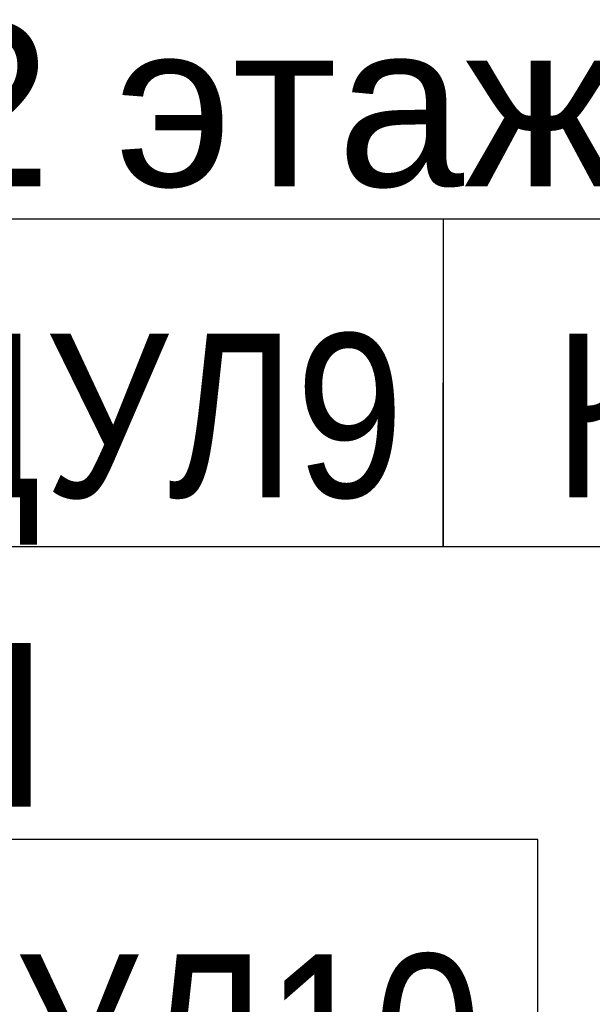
# Model space of a CAD drawing. Header units: millimetres. Extents: x -277772 to 277599, y -59564 to 282085.
# Tile 94 of 192: x -55306 to -54431, y 82199 to 83703. Entities that reach past the tile are written whole.
import ezdxf
from ezdxf import colors
from ezdxf.entities.mleader import LeaderData, LeaderLine
from ezdxf.enums import TextEntityAlignment as Align
from ezdxf.math import Vec2, Vec3

# ---------------------------------------------------------------- set-up
doc = ezdxf.new("R2018")
doc.units = ezdxf.units.MM
doc.set_wipeout_variables(frame=1)
doc.layers.add('КИП_выноска', color=6, linetype='Continuous', lineweight=25)
doc.styles.add('CP.Text', font='arial.ttf')
doc.styles.add('GOST 2.304', font='arial.ttf', dxfattribs={"width": 0.85})

# ---------------------------------------------------------------- blocks, each defined once
blk = doc.blocks.new('*U58')
at = {"color": 0, "linetype": 'Continuous', "lineweight": 30, "ltscale": 75, "width": 0.85, "flags": 104}
blk.add_attdef('ПРИМЕЧАНИЕ_1', text='', height=2.5, dxfattribs=at).set_placement((8, 3.611), align=Align.BOTTOM_CENTER)
at = {"color": 0, "lineweight": 30, "style": 'GOST 2.304', "width": 0.85}
for tag, p in [('ИМЯ_КАБЕЛЯ_2', (8, -7.5)), ('ИМЯ_КАБЕЛЯ_3', (8, -12.5)), ('ИМЯ_КАБЕЛЯ_4', (8, -17.5)), ('ИМЯ_КАБЕЛЯ_5', (8, -22.5)), ('ИМЯ_КАБЕЛЯ_6', (8, -27.5)), ('ИМЯ_КАБЕЛЯ_7', (8, -32.5)), ('ИМЯ_КАБЕЛЯ_8', (8, -37.5)), ('ИМЯ_КАБЕЛЯ_9', (8, -42.5))]:
    blk.add_attdef(tag, text='', height=2.5, dxfattribs=at).set_placement(p, align=Align.BOTTOM_CENTER)
at = {"color": 0, "lineweight": 30, "width": 0.85, "flags": 104}
blk.add_attdef('ПРИМЕЧАНИЕ_2', text='', height=2.5, dxfattribs=at).set_placement((8, -7.53), align=Align.BOTTOM_CENTER)
at = {"linetype": 'Continuous'}
blk.add_wipeout([(0, 2.5), (16, 2.5), (16, -2.5), (0, -2.5)], dxfattribs=at)
at = {"color": 0}
blk.add_line((0, -2.5), (0, 0), dxfattribs=at)
at = {"color": 0, "linetype": 'Continuous'}
blk.add_lwpolyline([(0, -2.5), (16, -2.5), (16, 2.5), (0, 2.5)], close=True, dxfattribs=at)
at = {"color": 0, "lineweight": 30, "style": 'GOST 2.304', "width": 0.85}
blk.add_attdef('ИМЯ_КАБЕЛЯ_1', text='', height=2.5, dxfattribs=at).set_placement((8, -2.5), align=Align.BOTTOM_CENTER)
blk = doc.blocks.new('_None')

msp = doc.modelspace()

# ---------------------------------------------------------------- block references
at = {"layer": 'КИП_выноска'}
ref = msp.add_blockref('*U58', (-56071.3, 84129.9), dxfattribs=dict(at, xscale=100, yscale=100, zscale=100))
lines = msp.add_mtext('\\W0.8500;', dxfattribs={"layer": '0', "color": 0, "lineweight": 30, "insert": (-55271.3, 83376.9), "char_height": 2.5, "attachment_point": 1})
ref.add_attrib('ПРИМЕЧАНИЕ_2', '', (-55271.3, 83376.9), dxfattribs={"flags": 104}).embed_mtext(lines)

# ---------------------------------------------------------------- leaders
ml = msp.add_multileader_mtext('Standard', dxfattribs=at)
ml.set_content('ППП', color=256, style='CP.Text')
ml.set_leader_properties(color=256, linetype='ByLayer', lineweight=-1)
ml.set_arrow_properties(name='NONE')
ml.build(insert=Vec2(0, 0))
ml.multileader.update_dxf_attribs({"has_dogleg": 0, "text_left_attachment_type": 6, "text_right_attachment_type": 6, "dogleg_length": 0.5, "arrow_head_size": 300})
ctx = ml.context
ctx.base_point, ctx.char_height, ctx.arrow_head_size, ctx.landing_gap_size, ctx.plane_origin = Vec3(-56114.3, 82450.9), 250, 300, 100, Vec3(-61510.8, 77183.9)
ctx.left_attachment, ctx.right_attachment = 6, 6
notes = []
notes.append((ctx, [(0, (1, 1, 0), (-56114.8, 82450.9), (1, 0), 0.5, [(0, [(-57334.6, 82232.2)], 0, [])])]))
ctx.mtext.insert, ctx.mtext.width, ctx.mtext.flow_direction = Vec3(-56014.3, 82750.9), 1055.687, 5
ctx.mtext.has_bg_fill, ctx.mtext.bg_color, ctx.mtext.bg_scale_factor, ctx.mtext.bg_transparency, ctx.mtext.use_window_bg_color = 1, -1027028792, 1.5, 0, 1
for ctx, leaders in notes:
    for number, flags, end, landing, length, lines in leaders:
        leader = LeaderData()
        leader.index, (leader.has_last_leader_line, leader.has_dogleg_vector, leader.attachment_direction) = number, flags
        leader.last_leader_point, leader.dogleg_vector, leader.dogleg_length = Vec3(end), Vec3(landing), length
        for number, points, colour, breaks in lines:
            line = LeaderLine()
            line.index, line.vertices, line.color, line.breaks = number, Vec3.list(points), colors.encode_raw_color(colour), breaks
            leader.lines.append(line)
        ctx.leaders.append(leader)

# ---------------------------------------------------------------- next in the draw order: block references
ref = msp.add_blockref('*U58', (-56114.3, 82200.9), dxfattribs=dict(at, xscale=100, yscale=100, zscale=100))
ref.add_attrib('ИМЯ_КАБЕЛЯ_1', 'К5-ЩУЛ10', dxfattribs={"layer": '0', "color": 0, "lineweight": 30, "height": 250, "style": 'GOST 2.304', "width": 0.85}).set_placement((-55314.3, 81950.9), align=Align.BOTTOM_CENTER)

# ---------------------------------------------------------------- next in the draw order: leaders
ml = msp.add_multileader_mtext('Standard', dxfattribs=at)
ml.set_content('на -2 этаж', color=256, style='CP.Text')
ml.set_leader_properties(color=256, linetype='ByLayer', lineweight=-1)
ml.set_arrow_properties(name='NONE')
ml.build(insert=Vec2(0, 0))
ml.multileader.update_dxf_attribs({"has_dogleg": 0, "text_left_attachment_type": 6, "text_right_attachment_type": 6, "dogleg_length": 0.5, "arrow_head_size": 300})
ctx = ml.context
ctx.base_point, ctx.char_height, ctx.arrow_head_size, ctx.landing_gap_size, ctx.plane_origin = Vec3(-56150.8, 83398.4), 250, 300, 100, Vec3(-53626.9, 80738.5)
ctx.left_attachment, ctx.right_attachment = 6, 6
notes = []
notes.append((ctx, [(0, (1, 1, 0), (-56151.3, 83398.4), (1, 0), 0.5, [(0, [(-56785.3, 83320.1)], 0, [])])]))
ctx.mtext.insert, ctx.mtext.width, ctx.mtext.flow_direction = Vec3(-56050.8, 83698.4), 1765.313, 5
ctx.mtext.has_bg_fill, ctx.mtext.bg_color, ctx.mtext.bg_scale_factor, ctx.mtext.bg_transparency, ctx.mtext.use_window_bg_color = 1, -1027028792, 1.5, 0, 1
for ctx, leaders in notes:
    for number, flags, end, landing, length, lines in leaders:
        leader = LeaderData()
        leader.index, (leader.has_last_leader_line, leader.has_dogleg_vector, leader.attachment_direction) = number, flags
        leader.last_leader_point, leader.dogleg_vector, leader.dogleg_length = Vec3(end), Vec3(landing), length
        for number, points, colour, breaks in lines:
            line = LeaderLine()
            line.index, line.vertices, line.color, line.breaks = number, Vec3.list(points), colors.encode_raw_color(colour), breaks
            leader.lines.append(line)
        ctx.leaders.append(leader)

# ---------------------------------------------------------------- next in the draw order: block references
ref = msp.add_blockref('*U58', (-56150.8, 83148.4), dxfattribs=dict(at, xscale=100, yscale=100, zscale=100))
ref.add_attrib('ИМЯ_КАБЕЛЯ_1', 'К1-ЩУЛ9', dxfattribs={"layer": '0', "color": 0, "lineweight": 30, "height": 250, "style": 'GOST 2.304', "width": 0.85}).set_placement((-55350.8, 82898.4), align=Align.BOTTOM_CENTER)

# ---------------------------------------------------------------- next in the draw order: block references
ref = msp.add_blockref('*U58', (-54658.9, 83148.4), dxfattribs=dict(at, xscale=100, yscale=100, zscale=100))
ref.add_attrib('ИМЯ_КАБЕЛЯ_1', 'К6-ЩУЛ9', dxfattribs={"layer": '0', "color": 0, "lineweight": 30, "height": 250, "style": 'GOST 2.304', "width": 0.85}).set_placement((-53858.9, 82898.4), align=Align.BOTTOM_CENTER)

doc.saveas('drawing.dxf')
